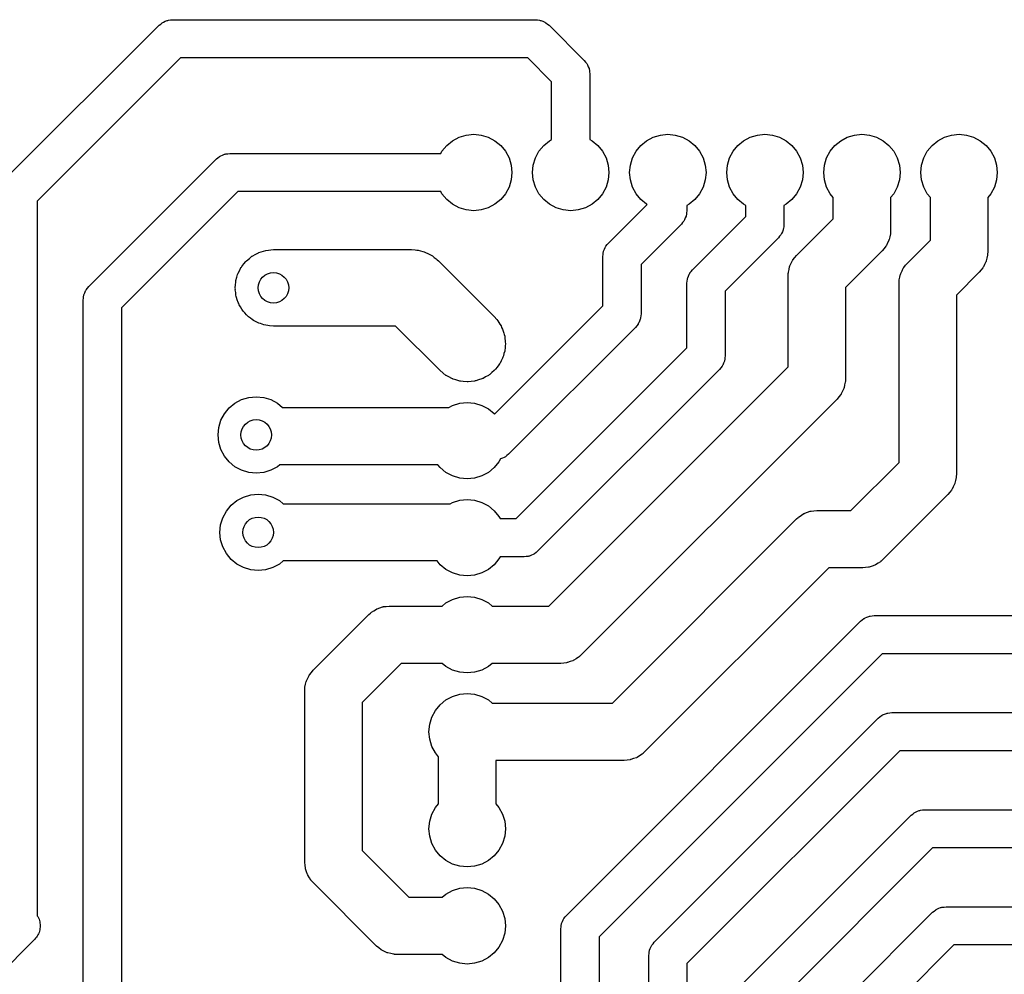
# Model space of a CAD drawing. Extents: x 62 to 248, y -138 to -62.
# Tile 9 of 10: x 203 to 229, y -107 to -82. Entities that reach past the tile are written whole.
import ezdxf

# ---------------------------------------------------------------- set-up
doc = ezdxf.new("R2010")
doc.units = 0
doc.layers.add('BLACK', color=7, linetype='CONTINUOUS')

msp = doc.modelspace()

# ---------------------------------------------------------------- linework, layer by layer
at = {"layer": 'BLACK', "linetype": 'CONTINUOUS'}
for p, q in [((202.966, -86.1664), (207.006, -82.1264)), ((207.006, -82.1264), (207.049, -82.0944)), ((207.049, -82.0944), (207.09, -82.0594)), ((207.09, -82.0594), (207.106, -82.0519)), ((207.106, -82.0519), (207.12, -82.0412)), ((207.12, -82.0412), (207.17, -82.0225)), ((207.17, -82.0225), (207.219, -82.0003)), ((207.219, -82.0003), (207.237, -81.9977)), ((207.237, -81.9977), (207.254, -81.9914)), ((207.254, -81.9914), (207.307, -81.9876)), ((207.307, -81.9876), (207.36, -81.98)), ((207.36, -81.98), (216.86, -81.98)), ((216.86, -81.98), (216.913, -81.9876)), ((216.913, -81.9876), (216.966, -81.9914)), ((216.966, -81.9914), (216.983, -81.9977)), ((216.983, -81.9977), (217.001, -82.0003)), ((217.001, -82.0003), (217.05, -82.0225)), ((217.05, -82.0225), (217.1, -82.0412)), ((217.1, -82.0412), (217.114, -82.0519)), ((217.114, -82.0519), (217.13, -82.0594)), ((217.13, -82.0594), (217.171, -82.0944)), ((217.171, -82.0944), (217.214, -82.1264)), ((217.214, -82.1264), (218.134, -83.0464)), ((207.567, -82.98), (203.82, -86.7271)), ((216.653, -82.98), (207.567, -82.98)), ((217.28, -83.6071), (216.653, -82.98)), ((218.134, -83.0464), (218.166, -83.0893)), ((218.166, -83.0893), (218.201, -83.1297)), ((218.201, -83.1297), (218.208, -83.146)), ((218.208, -83.146), (218.219, -83.1604)), ((218.219, -83.1604), (218.238, -83.2105)), ((218.238, -83.2105), (218.26, -83.2591)), ((218.26, -83.2591), (218.262, -83.2769)), ((218.262, -83.2769), (218.269, -83.2937)), ((218.269, -83.2937), (218.272, -83.3471)), ((218.272, -83.3471), (218.28, -83.4)), ((218.28, -83.4), (218.28, -85.1188)), ((217.28, -85.1188), (217.28, -83.6071)), ((214.857, -85.0561), (215.045, -84.9992)), ((215.045, -84.9992), (215.24, -84.98)), ((215.24, -84.98), (215.435, -84.9992)), ((215.435, -84.9992), (215.623, -85.0561)), ((219.937, -85.0561), (220.125, -84.9992)), ((220.125, -84.9992), (220.32, -84.98)), ((220.32, -84.98), (220.515, -84.9992)), ((220.515, -84.9992), (220.703, -85.0561)), ((222.477, -85.0561), (222.665, -84.9992)), ((222.665, -84.9992), (222.86, -84.98)), ((222.86, -84.98), (223.055, -84.9992)), ((223.055, -84.9992), (223.243, -85.0561)), ((225.017, -85.0561), (225.205, -84.9992)), ((225.205, -84.9992), (225.4, -84.98)), ((225.4, -84.98), (225.595, -84.9992)), ((225.595, -84.9992), (225.783, -85.0561)), ((227.557, -85.0561), (227.745, -84.9992)), ((227.745, -84.9992), (227.94, -84.98)), ((227.94, -84.98), (228.135, -84.9992)), ((228.135, -84.9992), (228.323, -85.0561)), ((214.409, -85.4244), (214.533, -85.2729)), ((214.533, -85.2729), (214.684, -85.1485)), ((214.684, -85.1485), (214.857, -85.0561)), ((215.623, -85.0561), (215.796, -85.1485)), ((215.796, -85.1485), (215.947, -85.2729)), ((215.947, -85.2729), (216.071, -85.4244)), ((216.949, -85.4244), (217.073, -85.2729)), ((217.073, -85.2729), (217.224, -85.1485)), ((217.224, -85.1485), (217.28, -85.1188)), ((218.28, -85.1188), (218.336, -85.1485)), ((218.336, -85.1485), (218.487, -85.2729)), ((218.487, -85.2729), (218.611, -85.4244)), ((219.489, -85.4244), (219.613, -85.2729)), ((219.613, -85.2729), (219.764, -85.1485)), ((219.764, -85.1485), (219.937, -85.0561)), ((220.703, -85.0561), (220.876, -85.1485)), ((220.876, -85.1485), (221.027, -85.2729)), ((221.027, -85.2729), (221.151, -85.4244)), ((222.029, -85.4244), (222.153, -85.2729)), ((222.153, -85.2729), (222.304, -85.1485)), ((222.304, -85.1485), (222.477, -85.0561)), ((223.243, -85.0561), (223.416, -85.1485)), ((223.416, -85.1485), (223.567, -85.2729)), ((223.567, -85.2729), (223.691, -85.4244)), ((224.569, -85.4244), (224.693, -85.2729)), ((224.693, -85.2729), (224.844, -85.1485)), ((224.844, -85.1485), (225.017, -85.0561)), ((225.783, -85.0561), (225.956, -85.1485)), ((225.956, -85.1485), (226.107, -85.2729)), ((226.107, -85.2729), (226.231, -85.4244)), ((227.109, -85.4244), (227.233, -85.2729)), ((227.233, -85.2729), (227.384, -85.1485)), ((227.384, -85.1485), (227.557, -85.0561)), ((228.323, -85.0561), (228.496, -85.1485)), ((228.496, -85.1485), (228.647, -85.2729)), ((228.647, -85.2729), (228.771, -85.4244)), ((208.62, -85.5412), (208.67, -85.5225)), ((208.67, -85.5225), (208.719, -85.5003)), ((208.719, -85.5003), (208.737, -85.4977)), ((208.737, -85.4977), (208.754, -85.4914)), ((208.754, -85.4914), (208.807, -85.4876)), ((208.807, -85.4876), (208.86, -85.48)), ((208.86, -85.48), (214.379, -85.48)), ((214.379, -85.48), (214.409, -85.4244)), ((216.071, -85.4244), (216.164, -85.5973)), ((216.856, -85.5973), (216.949, -85.4244)), ((218.611, -85.4244), (218.704, -85.5973)), ((219.396, -85.5973), (219.489, -85.4244)), ((221.151, -85.4244), (221.244, -85.5973)), ((221.936, -85.5973), (222.029, -85.4244)), ((223.691, -85.4244), (223.784, -85.5973)), ((224.476, -85.5973), (224.569, -85.4244)), ((226.231, -85.4244), (226.324, -85.5973)), ((227.016, -85.5973), (227.109, -85.4244)), ((228.771, -85.4244), (228.864, -85.5973)), ((205.166, -88.9664), (208.506, -85.6264)), ((208.506, -85.6264), (208.549, -85.5944)), ((208.549, -85.5944), (208.59, -85.5594)), ((208.59, -85.5594), (208.606, -85.5519)), ((208.606, -85.5519), (208.62, -85.5412)), ((216.164, -85.5973), (216.221, -85.7849)), ((216.221, -85.7849), (216.24, -85.98)), ((216.78, -85.98), (216.799, -85.7849)), ((216.799, -85.7849), (216.856, -85.5973)), ((218.704, -85.5973), (218.761, -85.7849)), ((218.761, -85.7849), (218.78, -85.98)), ((219.32, -85.98), (219.339, -85.7849)), ((219.339, -85.7849), (219.396, -85.5973)), ((221.244, -85.5973), (221.301, -85.7849)), ((221.301, -85.7849), (221.32, -85.98)), ((221.86, -85.98), (221.879, -85.7849)), ((221.879, -85.7849), (221.936, -85.5973)), ((223.784, -85.5973), (223.841, -85.7849)), ((223.841, -85.7849), (223.86, -85.98)), ((224.4, -85.98), (224.419, -85.7849)), ((224.419, -85.7849), (224.476, -85.5973)), ((226.324, -85.5973), (226.381, -85.7849)), ((226.381, -85.7849), (226.4, -85.98)), ((226.94, -85.98), (226.959, -85.7849)), ((226.959, -85.7849), (227.016, -85.5973)), ((228.864, -85.5973), (228.921, -85.7849)), ((228.921, -85.7849), (228.94, -85.98)), ((216.24, -85.98), (216.221, -86.1751)), ((216.799, -86.1751), (216.78, -85.98)), ((218.78, -85.98), (218.761, -86.1751)), ((219.339, -86.1751), (219.32, -85.98)), ((221.32, -85.98), (221.301, -86.1751)), ((221.879, -86.1751), (221.86, -85.98)), ((223.86, -85.98), (223.841, -86.1751)), ((224.419, -86.1751), (224.4, -85.98)), ((226.4, -85.98), (226.381, -86.1751)), ((226.959, -86.1751), (226.94, -85.98)), ((228.94, -85.98), (228.921, -86.1751)), ((216.221, -86.1751), (216.164, -86.3627)), ((216.856, -86.3627), (216.799, -86.1751)), ((218.761, -86.1751), (218.704, -86.3627)), ((219.396, -86.3627), (219.339, -86.1751)), ((221.301, -86.1751), (221.244, -86.3627)), ((221.936, -86.3627), (221.879, -86.1751)), ((223.841, -86.1751), (223.784, -86.3627)), ((224.476, -86.3627), (224.419, -86.1751)), ((226.381, -86.1751), (226.324, -86.3627)), ((227.016, -86.3627), (226.959, -86.1751)), ((228.921, -86.1751), (228.864, -86.3627)), ((209.067, -86.48), (206.02, -89.5271)), ((214.379, -86.48), (209.067, -86.48)), ((214.409, -86.5356), (214.379, -86.48)), ((214.533, -86.6871), (214.409, -86.5356)), ((216.071, -86.5356), (215.947, -86.6871)), ((216.164, -86.3627), (216.071, -86.5356)), ((216.949, -86.5356), (216.856, -86.3627)), ((217.073, -86.6871), (216.949, -86.5356)), ((218.611, -86.5356), (218.487, -86.6871)), ((218.704, -86.3627), (218.611, -86.5356)), ((219.489, -86.5356), (219.396, -86.3627)), ((219.613, -86.6871), (219.489, -86.5356)), ((221.151, -86.5356), (221.027, -86.6871)), ((221.244, -86.3627), (221.151, -86.5356)), ((222.029, -86.5356), (221.936, -86.3627)), ((222.153, -86.6871), (222.029, -86.5356)), ((223.691, -86.5356), (223.567, -86.6871)), ((223.784, -86.3627), (223.691, -86.5356)), ((224.569, -86.5356), (224.476, -86.3627)), ((224.65, -86.6348), (224.569, -86.5356)), ((226.231, -86.5356), (226.15, -86.6348)), ((226.324, -86.3627), (226.231, -86.5356)), ((227.109, -86.5356), (227.016, -86.3627)), ((227.19, -86.6348), (227.109, -86.5356)), ((228.771, -86.5356), (228.69, -86.6348)), ((228.864, -86.3627), (228.771, -86.5356)), ((203.82, -86.7271), (203.82, -105.435)), ((214.684, -86.8115), (214.533, -86.6871)), ((214.857, -86.9039), (214.684, -86.8115)), ((215.796, -86.8115), (215.623, -86.9039)), ((215.947, -86.6871), (215.796, -86.8115)), ((217.224, -86.8115), (217.073, -86.6871)), ((217.397, -86.9039), (217.224, -86.8115)), ((218.336, -86.8115), (218.163, -86.9039)), ((218.487, -86.6871), (218.336, -86.8115)), ((218.766, -87.8264), (219.776, -86.8174)), ((219.764, -86.8115), (219.613, -86.6871)), ((219.776, -86.8174), (219.764, -86.8115)), ((220.876, -86.8115), (220.82, -86.8412)), ((221.027, -86.6871), (220.876, -86.8115)), ((222.304, -86.8115), (222.153, -86.6871)), ((222.36, -86.8412), (222.304, -86.8115)), ((223.416, -86.8115), (223.36, -86.8412)), ((223.567, -86.6871), (223.416, -86.8115)), ((224.65, -87.1893), (224.65, -86.6348)), ((226.15, -86.6348), (226.15, -87.5)), ((227.19, -87.7493), (227.19, -86.6348)), ((228.69, -86.6348), (228.69, -88.06)), ((215.045, -86.9608), (214.857, -86.9039)), ((215.24, -86.98), (215.045, -86.9608)), ((215.435, -86.9608), (215.24, -86.98)), ((215.623, -86.9039), (215.435, -86.9608)), ((217.585, -86.9608), (217.397, -86.9039)), ((217.78, -86.98), (217.585, -86.9608)), ((217.975, -86.9608), (217.78, -86.98)), ((218.163, -86.9039), (217.975, -86.9608)), ((220.812, -87.0329), (220.809, -87.0863)), ((220.82, -86.98), (220.812, -87.0329)), ((220.82, -86.8412), (220.82, -86.98)), ((222.36, -87.1329), (222.36, -86.8412)), ((223.36, -86.8412), (223.36, -87.34)), ((220.674, -87.3336), (219.62, -88.3871)), ((220.706, -87.2907), (220.674, -87.3336)), ((220.741, -87.2503), (220.706, -87.2907)), ((220.748, -87.234), (220.741, -87.2503)), ((220.759, -87.2196), (220.748, -87.234)), ((220.778, -87.1695), (220.759, -87.2196)), ((220.8, -87.1209), (220.778, -87.1695)), ((220.802, -87.1031), (220.8, -87.1209)), ((220.809, -87.0863), (220.802, -87.1031)), ((220.966, -88.5264), (222.36, -87.1329)), ((223.36, -87.34), (223.352, -87.3929)), ((223.69, -88.1497), (224.65, -87.1893)), ((223.288, -87.594), (223.281, -87.6103)), ((223.299, -87.5796), (223.288, -87.594)), ((223.318, -87.5295), (223.299, -87.5796)), ((223.34, -87.4809), (223.318, -87.5295)), ((223.342, -87.4631), (223.34, -87.4809)), ((223.349, -87.4463), (223.342, -87.4631)), ((223.352, -87.3929), (223.349, -87.4463)), ((226.145, -87.5871), (226.127, -87.6613)), ((226.146, -87.5718), (226.145, -87.5871)), ((226.147, -87.5654), (226.146, -87.5718)), ((226.15, -87.5), (226.147, -87.5545)), ((226.147, -87.5545), (226.147, -87.5654)), ((218.734, -87.8693), (218.766, -87.8264)), ((223.214, -87.6936), (221.82, -89.0871)), ((223.246, -87.6507), (223.214, -87.6936)), ((223.281, -87.6103), (223.246, -87.6507)), ((226.071, -87.8246), (226.038, -87.8937)), ((226.105, -87.7565), (226.071, -87.8246)), ((226.107, -87.7458), (226.105, -87.7565)), ((226.112, -87.7359), (226.107, -87.7458)), ((226.127, -87.6613), (226.112, -87.7359)), ((226.59, -88.3497), (227.19, -87.7493)), ((209.542, -88.1166), (209.606, -88.081)), ((209.606, -88.081), (209.612, -88.0792)), ((209.612, -88.0792), (209.617, -88.0761)), ((209.617, -88.0761), (209.738, -88.0394)), ((209.738, -88.0394), (209.799, -88.0205)), ((209.799, -88.0205), (209.802, -88.0202)), ((209.802, -88.0202), (209.805, -88.0192)), ((209.805, -88.0192), (210, -88)), ((210, -88), (213.61, -88)), ((213.61, -88), (213.711, -88.0051)), ((213.711, -88.0051), (213.748, -88.0128)), ((213.748, -88.0128), (213.786, -88.0157)), ((213.786, -88.0157), (213.847, -88.0331)), ((213.847, -88.0331), (213.909, -88.0459)), ((213.909, -88.0459), (213.944, -88.0609)), ((213.944, -88.0609), (213.981, -88.0713)), ((213.981, -88.0713), (214.037, -88.1007)), ((214.037, -88.1007), (214.095, -88.1257)), ((218.628, -88.1271), (218.631, -88.0737)), ((218.631, -88.0737), (218.638, -88.0569)), ((218.638, -88.0569), (218.64, -88.0391)), ((218.64, -88.0391), (218.662, -87.9905)), ((218.662, -87.9905), (218.681, -87.9404)), ((218.681, -87.9404), (218.692, -87.926)), ((218.692, -87.926), (218.699, -87.9097)), ((218.699, -87.9097), (218.734, -87.8693)), ((225.93, -88.0303), (224.97, -88.9907)), ((225.978, -87.9705), (225.93, -88.0303)), ((226.027, -87.9121), (225.978, -87.9705)), ((226.032, -87.9023), (226.027, -87.9121)), ((226.038, -87.8937), (226.032, -87.9023)), ((228.69, -88.06), (228.687, -88.1145)), ((228.687, -88.1145), (228.687, -88.1254)), ((209.169, -88.4444), (209.229, -88.3711)), ((209.229, -88.3711), (209.275, -88.311)), ((209.275, -88.311), (209.285, -88.3029)), ((209.285, -88.3029), (209.293, -88.2929)), ((209.293, -88.2929), (209.371, -88.2287)), ((209.371, -88.2287), (209.429, -88.1792)), ((209.429, -88.1792), (209.437, -88.1747)), ((209.437, -88.1747), (209.444, -88.1685)), ((209.444, -88.1685), (209.542, -88.1166)), ((214.095, -88.1257), (214.127, -88.1474)), ((214.127, -88.1474), (214.16, -88.165)), ((214.16, -88.165), (214.209, -88.2051)), ((214.209, -88.2051), (214.261, -88.2412)), ((214.261, -88.2412), (214.288, -88.2688)), ((214.288, -88.2688), (214.317, -88.2929)), ((214.317, -88.2929), (215.777, -89.7529)), ((218.62, -88.18), (218.628, -88.1271)), ((218.62, -89.4729), (218.62, -88.18)), ((223.515, -88.4235), (223.549, -88.3554)), ((223.549, -88.3554), (223.582, -88.2863)), ((223.582, -88.2863), (223.588, -88.2777)), ((223.588, -88.2777), (223.593, -88.2679)), ((223.593, -88.2679), (223.642, -88.2095)), ((223.642, -88.2095), (223.69, -88.1497)), ((226.542, -88.4095), (226.59, -88.3497)), ((228.645, -88.3165), (228.611, -88.3846)), ((228.647, -88.3058), (228.645, -88.3165)), ((228.652, -88.2959), (228.647, -88.3058)), ((228.667, -88.2213), (228.652, -88.2959)), ((228.685, -88.1471), (228.667, -88.2213)), ((228.686, -88.1318), (228.685, -88.1471)), ((228.687, -88.1254), (228.686, -88.1318)), ((209.07, -88.6359), (209.076, -88.6173)), ((209.076, -88.6173), (209.118, -88.5382)), ((209.118, -88.5382), (209.151, -88.471)), ((209.151, -88.471), (209.161, -88.4587)), ((209.161, -88.4587), (209.169, -88.4444)), ((219.62, -88.3871), (219.62, -89.68)), ((220.881, -88.6404), (220.892, -88.626)), ((220.892, -88.626), (220.899, -88.6097)), ((220.899, -88.6097), (220.934, -88.5693)), ((220.934, -88.5693), (220.966, -88.5264)), ((223.47, -88.68), (223.473, -88.6255)), ((223.473, -88.6146), (223.474, -88.6082)), ((223.473, -88.6255), (223.473, -88.6146)), ((223.474, -88.6082), (223.475, -88.5929)), ((223.475, -88.5929), (223.493, -88.5187)), ((223.493, -88.5187), (223.508, -88.4441)), ((223.508, -88.4441), (223.513, -88.4342)), ((223.513, -88.4342), (223.515, -88.4235)), ((226.413, -88.6342), (226.415, -88.6235)), ((226.415, -88.6235), (226.449, -88.5554)), ((226.449, -88.5554), (226.482, -88.4863)), ((226.482, -88.4863), (226.488, -88.4777)), ((226.488, -88.4777), (226.493, -88.4679)), ((226.493, -88.4679), (226.542, -88.4095)), ((228.47, -88.5903), (227.87, -89.1907)), ((228.518, -88.5305), (228.47, -88.5903)), ((228.567, -88.4721), (228.518, -88.5305)), ((228.572, -88.4623), (228.567, -88.4721)), ((228.578, -88.4537), (228.572, -88.4623)), ((228.611, -88.3846), (228.578, -88.4537)), ((209.008, -88.9194), (209.012, -88.8486)), ((209.012, -88.8486), (209.017, -88.8275)), ((209.017, -88.8275), (209.019, -88.8049)), ((209.019, -88.8049), (209.044, -88.7234)), ((209.044, -88.7234), (209.062, -88.6527)), ((209.062, -88.6527), (209.07, -88.6359)), ((220.82, -88.88), (220.828, -88.8271)), ((220.82, -90.5729), (220.82, -88.88)), ((220.828, -88.8271), (220.831, -88.7737)), ((220.831, -88.7737), (220.838, -88.7569)), ((220.838, -88.7569), (220.84, -88.7391)), ((220.84, -88.7391), (220.862, -88.6905)), ((220.862, -88.6905), (220.881, -88.6404)), ((223.47, -91.0693), (223.47, -88.68)), ((226.37, -88.88), (226.373, -88.8255)), ((226.37, -93.5693), (226.37, -88.88)), ((226.373, -88.8146), (226.374, -88.8082)), ((226.373, -88.8255), (226.373, -88.8146)), ((226.374, -88.8082), (226.375, -88.7929)), ((226.375, -88.7929), (226.393, -88.7187)), ((226.393, -88.7187), (226.408, -88.6441)), ((226.408, -88.6441), (226.413, -88.6342)), ((205.04, -89.1791), (205.062, -89.1305)), ((205.062, -89.1305), (205.081, -89.0804)), ((205.081, -89.0804), (205.092, -89.066)), ((205.092, -89.066), (205.099, -89.0497)), ((205.099, -89.0497), (205.134, -89.0093)), ((205.134, -89.0093), (205.166, -88.9664)), ((209, -89), (209.008, -88.9194)), ((209.003, -89.0258), (209, -89)), ((209.001, -89.0506), (209.003, -89.0258)), ((209.012, -89.1184), (209.001, -89.0506)), ((209.019, -89.1951), (209.012, -89.1184)), ((221.82, -89.0871), (221.82, -90.78)), ((224.97, -88.9907), (224.97, -91.38)), ((205.02, -89.32), (205.028, -89.2671)), ((205.02, -110.773), (205.02, -89.32)), ((205.028, -89.2671), (205.031, -89.2137)), ((205.031, -89.2137), (205.038, -89.1969)), ((205.038, -89.1969), (205.04, -89.1791)), ((209.028, -89.223), (209.019, -89.1951)), ((209.032, -89.2507), (209.028, -89.223)), ((209.055, -89.3125), (209.032, -89.2507)), ((209.076, -89.3827), (209.055, -89.3125)), ((209.091, -89.4113), (209.076, -89.3827)), ((227.87, -89.1907), (227.87, -93.88)), ((206.02, -89.5271), (206.02, -110.635)), ((209.102, -89.4404), (209.091, -89.4113)), ((209.136, -89.4941), (209.102, -89.4404)), ((209.169, -89.5556), (209.136, -89.4941)), ((209.191, -89.5832), (209.169, -89.5556)), ((209.209, -89.6121), (209.191, -89.5832)), ((209.251, -89.656), (209.209, -89.6121)), ((209.293, -89.7071), (209.251, -89.656)), ((215.787, -92.3055), (218.62, -89.4729)), ((209.323, -89.7319), (209.293, -89.7071)), ((209.349, -89.7588), (209.323, -89.7319)), ((209.396, -89.7918), (209.349, -89.7588)), ((209.444, -89.8315), (209.396, -89.7918)), ((209.482, -89.8514), (209.444, -89.8315)), ((209.515, -89.8743), (209.482, -89.8514)), ((209.565, -89.896), (209.515, -89.8743)), ((209.617, -89.9239), (209.565, -89.896)), ((215.777, -89.7529), (215.845, -89.8281)), ((215.845, -89.8281), (215.87, -89.8666)), ((215.87, -89.8666), (215.901, -89.9044)), ((215.901, -89.9044), (215.928, -89.9536)), ((219.559, -89.9196), (219.548, -89.934)), ((219.578, -89.8695), (219.559, -89.9196)), ((219.6, -89.8209), (219.578, -89.8695)), ((219.602, -89.8031), (219.6, -89.8209)), ((219.609, -89.7863), (219.602, -89.8031)), ((219.612, -89.7329), (219.609, -89.7863)), ((219.62, -89.68), (219.612, -89.7329)), ((209.661, -89.9371), (209.617, -89.9239)), ((209.701, -89.9541), (209.661, -89.9371)), ((209.752, -89.9646), (209.701, -89.9541)), ((209.805, -89.9808), (209.752, -89.9646)), ((209.854, -89.9856), (209.805, -89.9808)), ((209.899, -89.9949), (209.854, -89.9856)), ((210, -90), (209.899, -89.9949)), ((213.196, -90), (210, -90)), ((214.363, -91.1671), (213.196, -90)), ((215.928, -89.9536), (215.956, -89.997)), ((215.956, -89.997), (215.972, -90.037)), ((215.972, -90.037), (215.994, -90.0773)), ((215.994, -90.0773), (216.011, -90.1339)), ((216.011, -90.1339), (216.031, -90.1849)), ((219.474, -90.0336), (216.154, -93.3536)), ((219.506, -89.9907), (219.474, -90.0336)), ((219.541, -89.9503), (219.506, -89.9907)), ((219.548, -89.934), (219.541, -89.9503)), ((216.031, -90.1849), (216.038, -90.2244)), ((216.038, -90.2244), (216.051, -90.2649)), ((216.051, -90.2649), (216.057, -90.3272)), ((216.057, -90.3272), (216.067, -90.3841)), ((216.067, -90.3841), (216.066, -90.4211)), ((216.066, -90.4211), (216.07, -90.46)), ((216.051, -90.6551), (216.031, -90.7217)), ((216.054, -90.6195), (216.051, -90.6551)), ((216.062, -90.5863), (216.054, -90.6195)), ((216.064, -90.5258), (216.062, -90.5863)), ((216.07, -90.46), (216.064, -90.5258)), ((216.353, -95.04), (220.82, -90.5729)), ((215.959, -90.9073), (215.932, -90.9673)), ((215.994, -90.8427), (215.959, -90.9073)), ((216.003, -90.8116), (215.994, -90.8427)), ((216.016, -90.7834), (216.003, -90.8116)), ((216.031, -90.7217), (216.016, -90.7834)), ((221.8, -90.9209), (221.778, -90.9695)), ((221.802, -90.9031), (221.8, -90.9209)), ((221.809, -90.8863), (221.802, -90.9031)), ((221.812, -90.8329), (221.809, -90.8863)), ((221.82, -90.78), (221.812, -90.8329)), ((214.514, -91.2915), (214.363, -91.1671)), ((215.777, -91.1671), (215.714, -91.2185)), ((215.794, -91.1471), (215.777, -91.1671)), ((215.812, -91.1304), (215.794, -91.1471)), ((215.853, -91.0752), (215.812, -91.1304)), ((215.901, -91.0156), (215.853, -91.0752)), ((215.915, -90.9898), (215.901, -91.0156)), ((215.932, -90.9673), (215.915, -90.9898)), ((221.674, -91.1336), (216.914, -95.8936)), ((217.209, -97.33), (223.47, -91.0693)), ((221.706, -91.0907), (221.674, -91.1336)), ((221.741, -91.0503), (221.706, -91.0907)), ((221.748, -91.034), (221.741, -91.0503)), ((221.759, -91.0196), (221.748, -91.034)), ((221.778, -90.9695), (221.759, -91.0196)), ((214.517, -91.293), (214.514, -91.2915)), ((214.52, -91.295), (214.517, -91.293)), ((214.576, -91.3242), (214.52, -91.295)), ((214.687, -91.3839), (214.576, -91.3242)), ((214.694, -91.3858), (214.687, -91.3839)), ((214.699, -91.3887), (214.694, -91.3858)), ((214.77, -91.4088), (214.699, -91.3887)), ((214.875, -91.4408), (214.77, -91.4088)), ((214.885, -91.4417), (214.875, -91.4408)), ((214.894, -91.4443), (214.885, -91.4417)), ((214.969, -91.4501), (214.894, -91.4443)), ((215.07, -91.46), (214.969, -91.4501)), ((215.083, -91.4587), (215.07, -91.46)), ((215.095, -91.4597), (215.083, -91.4587)), ((215.171, -91.4501), (215.095, -91.4597)), ((215.265, -91.4408), (215.171, -91.4501)), ((215.281, -91.4361), (215.265, -91.4408)), ((215.296, -91.4341), (215.281, -91.4361)), ((215.367, -91.4099), (215.296, -91.4341)), ((215.453, -91.3839), (215.367, -91.4099)), ((215.47, -91.3747), (215.453, -91.3839)), ((215.488, -91.3687), (215.47, -91.3747)), ((215.55, -91.3316), (215.488, -91.3687)), ((215.626, -91.2915), (215.55, -91.3316)), ((215.643, -91.2771), (215.626, -91.2915)), ((215.662, -91.266), (215.643, -91.2771)), ((215.714, -91.2185), (215.662, -91.266)), ((224.966, -91.4518), (224.965, -91.4671)), ((224.967, -91.4454), (224.966, -91.4518)), ((224.97, -91.38), (224.967, -91.4345)), ((224.967, -91.4345), (224.967, -91.4454)), ((224.891, -91.7046), (224.858, -91.7737)), ((224.925, -91.6365), (224.891, -91.7046)), ((224.927, -91.6258), (224.925, -91.6365)), ((224.932, -91.6159), (224.927, -91.6258)), ((224.947, -91.5413), (224.932, -91.6159)), ((224.965, -91.4671), (224.947, -91.5413)), ((208.994, -92.0185), (209.167, -91.9261)), ((209.167, -91.9261), (209.355, -91.8692)), ((209.355, -91.8692), (209.55, -91.85)), ((209.55, -91.85), (209.745, -91.8692)), ((209.745, -91.8692), (209.933, -91.9261)), ((209.933, -91.9261), (210.106, -92.0185)), ((224.75, -91.9103), (218.05, -98.6103)), ((224.798, -91.8505), (224.75, -91.9103)), ((224.847, -91.7921), (224.798, -91.8505)), ((224.852, -91.7823), (224.847, -91.7921)), ((224.858, -91.7737), (224.852, -91.7823)), ((208.719, -92.2944), (208.843, -92.1429)), ((208.843, -92.1429), (208.994, -92.0185)), ((210.106, -92.0185), (210.241, -92.13)), ((210.241, -92.13), (214.587, -92.13)), ((214.587, -92.13), (214.687, -92.0761)), ((214.687, -92.0761), (214.875, -92.0192)), ((214.875, -92.0192), (215.07, -92)), ((215.07, -92), (215.265, -92.0192)), ((215.265, -92.0192), (215.453, -92.0761)), ((215.453, -92.0761), (215.626, -92.1685)), ((215.626, -92.1685), (215.777, -92.2929)), ((208.569, -92.6549), (208.626, -92.4673)), ((208.626, -92.4673), (208.719, -92.2944)), ((215.777, -92.2929), (215.787, -92.3055)), ((208.55, -92.85), (208.569, -92.6549)), ((208.569, -93.0451), (208.55, -92.85)), ((208.626, -93.2327), (208.569, -93.0451)), ((208.719, -93.4056), (208.626, -93.2327)), ((208.843, -93.5571), (208.719, -93.4056)), ((215.942, -93.4791), (215.901, -93.5556)), ((215.99, -93.4575), (215.942, -93.4791)), ((216.04, -93.4388), (215.99, -93.4575)), ((216.054, -93.4281), (216.04, -93.4388)), ((216.07, -93.4206), (216.054, -93.4281)), ((216.111, -93.3856), (216.07, -93.4206)), ((216.154, -93.3536), (216.111, -93.3856)), ((208.994, -93.6815), (208.843, -93.5571)), ((209.167, -93.7739), (208.994, -93.6815)), ((209.355, -93.8308), (209.167, -93.7739)), ((209.933, -93.7739), (209.745, -93.8308)), ((210.106, -93.6815), (209.933, -93.7739)), ((210.168, -93.63), (210.106, -93.6815)), ((214.3, -93.63), (210.168, -93.63)), ((214.363, -93.7071), (214.3, -93.63)), ((214.514, -93.8315), (214.363, -93.7071)), ((215.777, -93.7071), (215.626, -93.8315)), ((215.901, -93.5556), (215.777, -93.7071)), ((225.109, -94.83), (226.37, -93.5693)), ((209.55, -93.85), (209.355, -93.8308)), ((209.745, -93.8308), (209.55, -93.85)), ((214.687, -93.9239), (214.514, -93.8315)), ((214.875, -93.9808), (214.687, -93.9239)), ((215.07, -94), (214.875, -93.9808)), ((215.265, -93.9808), (215.07, -94)), ((215.453, -93.9239), (215.265, -93.9808)), ((215.626, -93.8315), (215.453, -93.9239)), ((227.847, -94.0413), (227.832, -94.1159)), ((227.865, -93.9671), (227.847, -94.0413)), ((227.866, -93.9518), (227.865, -93.9671)), ((227.867, -93.9454), (227.866, -93.9518)), ((227.87, -93.88), (227.867, -93.9345)), ((227.867, -93.9345), (227.867, -93.9454)), ((227.747, -94.2921), (227.698, -94.3505)), ((227.752, -94.2823), (227.747, -94.2921)), ((227.758, -94.2737), (227.752, -94.2823)), ((227.791, -94.2046), (227.758, -94.2737)), ((227.825, -94.1365), (227.791, -94.2046)), ((227.827, -94.1258), (227.825, -94.1365)), ((227.832, -94.1159), (227.827, -94.1258)), ((209.044, -94.5685), (209.217, -94.4761)), ((209.217, -94.4761), (209.405, -94.4192)), ((209.405, -94.4192), (209.6, -94.4)), ((209.6, -94.4), (209.795, -94.4192)), ((209.795, -94.4192), (209.983, -94.4761)), ((209.983, -94.4761), (210.156, -94.5685)), ((214.875, -94.5592), (215.07, -94.54)), ((215.07, -94.54), (215.265, -94.5592)), ((227.65, -94.4103), (225.95, -96.1103)), ((227.698, -94.3505), (227.65, -94.4103)), ((208.769, -94.8444), (208.893, -94.6929)), ((208.893, -94.6929), (209.044, -94.5685)), ((210.156, -94.5685), (210.255, -94.65)), ((210.255, -94.65), (214.624, -94.65)), ((214.624, -94.65), (214.687, -94.6161)), ((214.687, -94.6161), (214.875, -94.5592)), ((215.265, -94.5592), (215.453, -94.6161)), ((215.453, -94.6161), (215.626, -94.7085)), ((215.626, -94.7085), (215.777, -94.8329)), ((208.619, -95.2049), (208.676, -95.0173)), ((208.676, -95.0173), (208.769, -94.8444)), ((215.777, -94.8329), (215.901, -94.9844)), ((215.901, -94.9844), (215.931, -95.04)), ((215.931, -95.04), (216.353, -95.04)), ((218.869, -99.87), (223.69, -95.0497)), ((223.69, -95.0497), (223.73, -95.0134)), ((223.73, -95.0134), (223.738, -95.0055)), ((223.738, -95.0055), (223.743, -95.0019)), ((223.743, -95.0019), (223.755, -94.9917)), ((223.755, -94.9917), (223.82, -94.9517)), ((223.82, -94.9517), (223.883, -94.9098)), ((223.883, -94.9098), (223.894, -94.906)), ((223.894, -94.906), (223.903, -94.9003)), ((223.903, -94.9003), (223.975, -94.8763)), ((223.975, -94.8763), (224.047, -94.8502)), ((224.047, -94.8502), (224.058, -94.8489)), ((224.058, -94.8489), (224.068, -94.8455)), ((224.068, -94.8455), (224.144, -94.8388)), ((224.144, -94.8388), (224.22, -94.83)), ((224.22, -94.83), (225.109, -94.83)), ((208.6, -95.4), (208.619, -95.2049)), ((208.619, -95.5951), (208.6, -95.4)), ((208.676, -95.7827), (208.619, -95.5951)), ((208.769, -95.9556), (208.676, -95.7827)), ((208.893, -96.1071), (208.769, -95.9556)), ((215.901, -96.0956), (215.777, -96.2471)), ((215.931, -96.04), (215.901, -96.0956)), ((216.56, -96.04), (215.931, -96.04)), ((216.613, -96.0324), (216.56, -96.04)), ((216.666, -96.0286), (216.613, -96.0324)), ((216.683, -96.0223), (216.666, -96.0286)), ((216.701, -96.0197), (216.683, -96.0223)), ((216.75, -95.9975), (216.701, -96.0197)), ((216.8, -95.9788), (216.75, -95.9975)), ((216.814, -95.9681), (216.8, -95.9788)), ((216.83, -95.9606), (216.814, -95.9681)), ((216.871, -95.9256), (216.83, -95.9606)), ((216.914, -95.8936), (216.871, -95.9256)), ((209.044, -96.2315), (208.893, -96.1071)), ((209.217, -96.3239), (209.044, -96.2315)), ((209.405, -96.3808), (209.217, -96.3239)), ((209.983, -96.3239), (209.795, -96.3808)), ((210.156, -96.2315), (209.983, -96.3239)), ((210.255, -96.15), (210.156, -96.2315)), ((214.283, -96.15), (210.255, -96.15)), ((214.363, -96.2471), (214.283, -96.15)), ((214.514, -96.3715), (214.363, -96.2471)), ((215.777, -96.2471), (215.626, -96.3715)), ((224.531, -96.33), (219.71, -101.15)), ((225.42, -96.33), (224.531, -96.33)), ((225.496, -96.3211), (225.42, -96.33)), ((225.572, -96.3145), (225.496, -96.3211)), ((225.582, -96.3111), (225.572, -96.3145)), ((225.593, -96.3098), (225.582, -96.3111)), ((225.665, -96.2837), (225.593, -96.3098)), ((225.737, -96.2597), (225.665, -96.2837)), ((225.746, -96.254), (225.737, -96.2597)), ((225.757, -96.2502), (225.746, -96.254)), ((225.82, -96.2083), (225.757, -96.2502)), ((225.885, -96.1683), (225.82, -96.2083)), ((225.897, -96.1581), (225.885, -96.1683)), ((225.902, -96.1545), (225.897, -96.1581)), ((225.91, -96.1466), (225.902, -96.1545)), ((225.95, -96.1103), (225.91, -96.1466)), ((209.6, -96.4), (209.405, -96.3808)), ((209.795, -96.3808), (209.6, -96.4)), ((214.687, -96.4639), (214.514, -96.3715)), ((214.875, -96.5208), (214.687, -96.4639)), ((215.07, -96.54), (214.875, -96.5208)), ((215.265, -96.5208), (215.07, -96.54)), ((215.453, -96.4639), (215.265, -96.5208)), ((215.626, -96.3715), (215.453, -96.4639)), ((214.687, -97.1561), (214.875, -97.0992)), ((214.875, -97.0992), (215.07, -97.08)), ((215.07, -97.08), (215.265, -97.0992)), ((215.265, -97.0992), (215.453, -97.1561)), ((212.713, -97.4003), (212.785, -97.3763)), ((212.785, -97.3763), (212.857, -97.3502)), ((212.857, -97.3502), (212.868, -97.3489)), ((212.868, -97.3489), (212.878, -97.3455)), ((212.878, -97.3455), (212.954, -97.3388)), ((212.954, -97.3388), (213.03, -97.33)), ((213.03, -97.33), (214.415, -97.33)), ((214.415, -97.33), (214.514, -97.2485)), ((214.514, -97.2485), (214.687, -97.1561)), ((215.453, -97.1561), (215.626, -97.2485)), ((215.626, -97.2485), (215.725, -97.33)), ((215.725, -97.33), (217.209, -97.33)), ((211.04, -99.0097), (212.5, -97.5497)), ((212.5, -97.5497), (212.54, -97.5134)), ((212.54, -97.5134), (212.548, -97.5055)), ((212.548, -97.5055), (212.553, -97.5019)), ((212.553, -97.5019), (212.565, -97.4917)), ((212.565, -97.4917), (212.63, -97.4517)), ((212.63, -97.4517), (212.693, -97.4098)), ((212.693, -97.4098), (212.704, -97.406)), ((212.704, -97.406), (212.713, -97.4003)), ((225.466, -97.6519), (225.48, -97.6412)), ((225.48, -97.6412), (225.53, -97.6225)), ((225.53, -97.6225), (225.579, -97.6003)), ((225.579, -97.6003), (225.597, -97.5977)), ((225.597, -97.5977), (225.614, -97.5914)), ((225.614, -97.5914), (225.667, -97.5876)), ((225.667, -97.5876), (225.72, -97.58)), ((225.72, -97.58), (229.449, -97.58)), ((217.666, -105.426), (225.366, -97.7264)), ((225.366, -97.7264), (225.409, -97.6944)), ((225.409, -97.6944), (225.45, -97.6594)), ((225.45, -97.6594), (225.466, -97.6519)), ((217.985, -98.6683), (217.92, -98.7083)), ((217.997, -98.6581), (217.985, -98.6683)), ((218.002, -98.6545), (217.997, -98.6581)), ((218.01, -98.6466), (218.002, -98.6545)), ((218.05, -98.6103), (218.01, -98.6466)), ((225.927, -98.58), (218.52, -105.987)), ((229.449, -98.58), (225.927, -98.58)), ((213.341, -98.83), (212.32, -99.8507)), ((214.415, -98.83), (213.341, -98.83)), ((214.514, -98.9115), (214.415, -98.83)), ((214.687, -99.0039), (214.514, -98.9115)), ((215.626, -98.9115), (215.453, -99.0039)), ((215.725, -98.83), (215.626, -98.9115)), ((217.52, -98.83), (215.725, -98.83)), ((217.596, -98.8211), (217.52, -98.83)), ((217.672, -98.8145), (217.596, -98.8211)), ((217.682, -98.8111), (217.672, -98.8145)), ((217.693, -98.8098), (217.682, -98.8111)), ((217.765, -98.7837), (217.693, -98.8098)), ((217.837, -98.7597), (217.765, -98.7837)), ((217.846, -98.754), (217.837, -98.7597)), ((217.857, -98.7502), (217.846, -98.754)), ((217.92, -98.7083), (217.857, -98.7502)), ((210.899, -99.2154), (210.932, -99.1463)), ((210.932, -99.1463), (210.938, -99.1377)), ((210.938, -99.1377), (210.943, -99.1279)), ((210.943, -99.1279), (210.992, -99.0695)), ((210.992, -99.0695), (211.04, -99.0097)), ((214.875, -99.0608), (214.687, -99.0039)), ((215.07, -99.08), (214.875, -99.0608)), ((215.265, -99.0608), (215.07, -99.08)), ((215.453, -99.0039), (215.265, -99.0608)), ((210.825, -99.4529), (210.843, -99.3787)), ((210.843, -99.3787), (210.858, -99.3041)), ((210.858, -99.3041), (210.863, -99.2942)), ((210.863, -99.2942), (210.865, -99.2835)), ((210.865, -99.2835), (210.899, -99.2154)), ((210.82, -99.54), (210.823, -99.4855)), ((210.82, -104.04), (210.82, -99.54)), ((210.823, -99.4746), (210.824, -99.4682)), ((210.823, -99.4855), (210.823, -99.4746)), ((210.824, -99.4682), (210.825, -99.4529)), ((214.514, -99.7885), (214.687, -99.6961)), ((214.687, -99.6961), (214.875, -99.6392)), ((214.875, -99.6392), (215.07, -99.62)), ((215.07, -99.62), (215.265, -99.6392)), ((215.265, -99.6392), (215.453, -99.6961)), ((215.453, -99.6961), (215.626, -99.7885)), ((212.32, -99.8507), (212.32, -103.729)), ((214.239, -100.064), (214.363, -99.9129)), ((214.363, -99.9129), (214.514, -99.7885)), ((215.626, -99.7885), (215.725, -99.87)), ((215.725, -99.87), (218.869, -99.87)), ((214.146, -100.237), (214.239, -100.064)), ((225.869, -100.234), (225.91, -100.199)), ((225.91, -100.199), (225.926, -100.192)), ((225.926, -100.192), (225.94, -100.181)), ((225.94, -100.181), (225.99, -100.162)), ((225.99, -100.162), (226.039, -100.14)), ((226.039, -100.14), (226.057, -100.138)), ((226.057, -100.138), (226.074, -100.131)), ((226.074, -100.131), (226.127, -100.128)), ((226.127, -100.128), (226.18, -100.12)), ((226.18, -100.12), (229.449, -100.12)), ((214.07, -100.62), (214.089, -100.425)), ((214.089, -100.425), (214.146, -100.237)), ((219.966, -106.126), (225.826, -100.266)), ((225.826, -100.266), (225.869, -100.234)), ((214.089, -100.815), (214.07, -100.62)), ((214.146, -101.003), (214.089, -100.815)), ((214.239, -101.176), (214.146, -101.003)), ((214.32, -101.275), (214.239, -101.176)), ((219.58, -101.248), (219.517, -101.29)), ((219.645, -101.208), (219.58, -101.248)), ((219.657, -101.198), (219.645, -101.208)), ((219.662, -101.195), (219.657, -101.198)), ((219.67, -101.187), (219.662, -101.195)), ((219.71, -101.15), (219.67, -101.187)), ((226.387, -101.12), (220.82, -106.687)), ((229.449, -101.12), (226.387, -101.12)), ((214.32, -102.505), (214.32, -101.275)), ((219.18, -101.37), (215.82, -101.37)), ((215.82, -101.37), (215.82, -102.505)), ((219.256, -101.361), (219.18, -101.37)), ((219.332, -101.355), (219.256, -101.361)), ((219.342, -101.351), (219.332, -101.355)), ((219.353, -101.35), (219.342, -101.351)), ((219.425, -101.324), (219.353, -101.35)), ((219.497, -101.3), (219.425, -101.324)), ((219.506, -101.294), (219.497, -101.3)), ((219.517, -101.29), (219.506, -101.294)), ((214.239, -102.604), (214.32, -102.505)), ((215.82, -102.505), (215.901, -102.604)), ((214.089, -102.965), (214.146, -102.777)), ((214.146, -102.777), (214.239, -102.604)), ((215.901, -102.604), (215.994, -102.777)), ((215.994, -102.777), (216.051, -102.965)), ((226.686, -102.806), (226.729, -102.774)), ((226.729, -102.774), (226.77, -102.739)), ((226.77, -102.739), (226.786, -102.732)), ((226.786, -102.732), (226.8, -102.721)), ((226.8, -102.721), (226.85, -102.702)), ((226.85, -102.702), (226.899, -102.68)), ((226.899, -102.68), (226.917, -102.678)), ((226.917, -102.678), (226.934, -102.671)), ((226.934, -102.671), (226.987, -102.668)), ((226.987, -102.668), (227.04, -102.66)), ((227.04, -102.66), (229.449, -102.66)), ((214.07, -103.16), (214.089, -102.965)), ((216.051, -102.965), (216.07, -103.16)), ((222.066, -107.426), (226.686, -102.806)), ((214.089, -103.355), (214.07, -103.16)), ((216.07, -103.16), (216.051, -103.355)), ((214.146, -103.543), (214.089, -103.355)), ((214.239, -103.716), (214.146, -103.543)), ((215.994, -103.543), (215.901, -103.716)), ((216.051, -103.355), (215.994, -103.543)), ((212.32, -103.729), (213.541, -104.95)), ((214.363, -103.867), (214.239, -103.716)), ((215.901, -103.716), (215.777, -103.867)), ((227.247, -103.66), (222.92, -107.987)), ((229.449, -103.66), (227.247, -103.66)), ((210.829, -104.116), (210.82, -104.04)), ((214.514, -103.991), (214.363, -103.867)), ((214.687, -104.084), (214.514, -103.991)), ((214.875, -104.141), (214.687, -104.084)), ((215.453, -104.084), (215.265, -104.141)), ((215.626, -103.991), (215.453, -104.084)), ((215.777, -103.867), (215.626, -103.991)), ((210.835, -104.192), (210.829, -104.116)), ((210.839, -104.202), (210.835, -104.192)), ((210.84, -104.213), (210.839, -104.202)), ((210.866, -104.285), (210.84, -104.213)), ((210.89, -104.357), (210.866, -104.285)), ((215.07, -104.16), (214.875, -104.141)), ((215.265, -104.141), (215.07, -104.16)), ((210.896, -104.366), (210.89, -104.357)), ((210.9, -104.377), (210.896, -104.366)), ((210.942, -104.44), (210.9, -104.377)), ((210.982, -104.505), (210.942, -104.44)), ((210.992, -104.517), (210.982, -104.505)), ((210.995, -104.522), (210.992, -104.517)), ((211.003, -104.53), (210.995, -104.522)), ((211.04, -104.57), (211.003, -104.53)), ((212.7, -106.23), (211.04, -104.57)), ((214.514, -104.869), (214.687, -104.776)), ((214.687, -104.776), (214.875, -104.719)), ((214.875, -104.719), (215.07, -104.7)), ((215.07, -104.7), (215.265, -104.719)), ((215.265, -104.719), (215.453, -104.776)), ((215.453, -104.776), (215.626, -104.869)), ((213.541, -104.95), (214.415, -104.95)), ((214.415, -104.95), (214.514, -104.869)), ((215.626, -104.869), (215.777, -104.993)), ((215.777, -104.993), (215.901, -105.144)), ((215.901, -105.144), (215.994, -105.317)), ((215.994, -105.317), (216.051, -105.505)), ((224.566, -108.026), (227.246, -105.346)), ((227.246, -105.346), (227.289, -105.314)), ((227.289, -105.314), (227.33, -105.279)), ((227.33, -105.279), (227.346, -105.272)), ((227.346, -105.272), (227.36, -105.261)), ((227.36, -105.261), (227.41, -105.242)), ((227.41, -105.242), (227.459, -105.22)), ((227.459, -105.22), (227.477, -105.218)), ((227.477, -105.218), (227.494, -105.211)), ((227.494, -105.211), (227.547, -105.208)), ((227.547, -105.208), (227.6, -105.2)), ((227.6, -105.2), (229.449, -105.2)), ((203.82, -105.435), (203.839, -105.46)), ((203.839, -105.46), (203.851, -105.494)), ((203.851, -105.494), (203.868, -105.525)), ((203.868, -105.525), (203.876, -105.56)), ((203.876, -105.56), (203.889, -105.594)), ((203.889, -105.594), (203.891, -105.629)), ((203.891, -105.629), (203.899, -105.664)), ((216.051, -105.505), (216.07, -105.7)), ((217.54, -105.639), (217.562, -105.59)), ((217.562, -105.59), (217.581, -105.54)), ((217.581, -105.54), (217.592, -105.526)), ((217.592, -105.526), (217.599, -105.51)), ((217.599, -105.51), (217.634, -105.469)), ((217.634, -105.469), (217.666, -105.426)), ((203.868, -105.875), (203.851, -105.906)), ((203.876, -105.84), (203.868, -105.875)), ((203.889, -105.806), (203.876, -105.84)), ((203.891, -105.771), (203.889, -105.806)), ((203.899, -105.736), (203.891, -105.771)), ((203.899, -105.664), (203.896, -105.7)), ((203.896, -105.7), (203.899, -105.736)), ((216.07, -105.7), (216.051, -105.895)), ((217.52, -105.78), (217.528, -105.727)), ((217.52, -109.073), (217.52, -105.78)), ((217.528, -105.727), (217.531, -105.674)), ((217.531, -105.674), (217.538, -105.657)), ((217.538, -105.657), (217.54, -105.639)), ((203.754, -106.054), (186.954, -122.854)), ((203.775, -106.025), (203.754, -106.054)), ((203.8, -106), (203.775, -106.025)), ((203.817, -105.968), (203.8, -106)), ((203.839, -105.94), (203.817, -105.968)), ((203.851, -105.906), (203.839, -105.94)), ((215.994, -106.083), (215.901, -106.256)), ((216.051, -105.895), (215.994, -106.083)), ((218.52, -105.987), (218.52, -109.28)), ((219.934, -106.169), (219.966, -106.126)), ((212.759, -106.278), (212.7, -106.23)), ((212.818, -106.327), (212.759, -106.278)), ((212.828, -106.332), (212.818, -106.327)), ((212.836, -106.338), (212.828, -106.332)), ((212.905, -106.371), (212.836, -106.338)), ((212.973, -106.405), (212.905, -106.371)), ((212.984, -106.407), (212.973, -106.405)), ((212.994, -106.412), (212.984, -106.407)), ((215.777, -106.407), (215.626, -106.531)), ((215.901, -106.256), (215.777, -106.407)), ((219.828, -106.427), (219.831, -106.374)), ((219.831, -106.374), (219.838, -106.357)), ((219.838, -106.357), (219.84, -106.339)), ((219.84, -106.339), (219.862, -106.29)), ((219.862, -106.29), (219.881, -106.24)), ((219.881, -106.24), (219.892, -106.226)), ((219.892, -106.226), (219.899, -106.21)), ((219.899, -106.21), (219.934, -106.169)), ((227.807, -106.2), (225.42, -108.587)), ((229.449, -106.2), (227.807, -106.2)), ((213.069, -106.427), (212.994, -106.412)), ((213.143, -106.445), (213.069, -106.427)), ((213.158, -106.446), (213.143, -106.445)), ((213.165, -106.447), (213.158, -106.446)), ((213.176, -106.447), (213.165, -106.447)), ((213.23, -106.45), (213.176, -106.447)), ((214.415, -106.45), (213.23, -106.45)), ((214.514, -106.531), (214.415, -106.45)), ((214.687, -106.624), (214.514, -106.531)), ((214.875, -106.681), (214.687, -106.624)), ((215.453, -106.624), (215.265, -106.681)), ((215.626, -106.531), (215.453, -106.624)), ((219.82, -106.48), (219.828, -106.427)), ((219.82, -110.273), (219.82, -106.48)), ((215.07, -106.7), (214.875, -106.681)), ((215.265, -106.681), (215.07, -106.7)), ((220.82, -106.687), (220.82, -110.48))]:
    msp.add_line(p, q, dxfattribs=at)
at = {"layer": 'BLACK'}
for centre in [(210, -89), (209.55, -92.85), (209.6, -95.4)]:
    msp.add_circle(centre, 0.4, dxfattribs=at)

doc.saveas('drawing.dxf')
